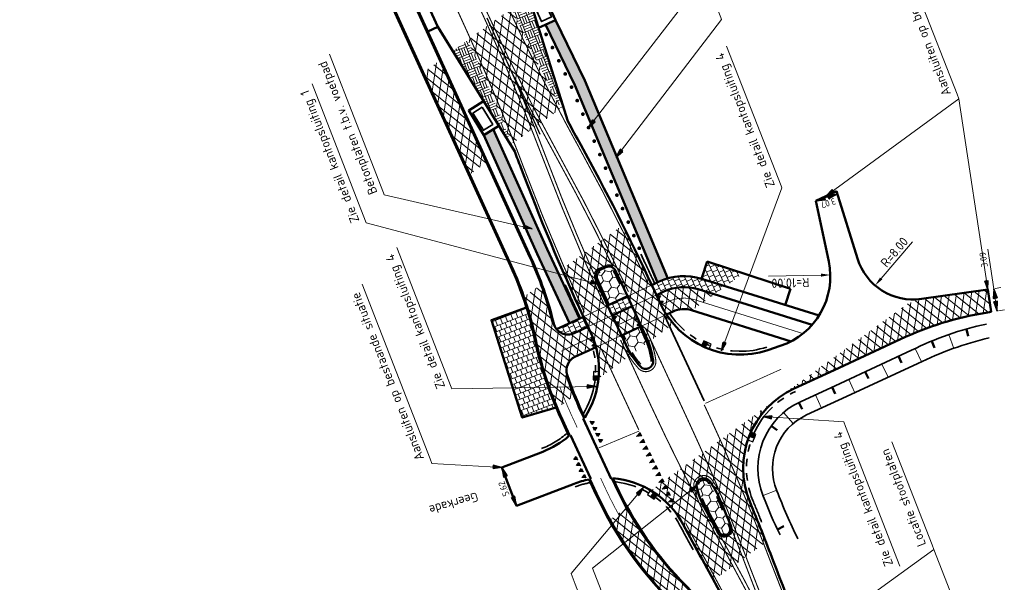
# Model space of a CAD drawing. Header units: metres. Extents: x 121968 to 139793, y 452888 to 468841.
# Tile 10 of 15: x 122187 to 122322, y 463869 to 463946. Entities that reach past the tile are written whole.
import ezdxf

# ---------------------------------------------------------------- set-up
doc = ezdxf.new("R2010")
doc.units = ezdxf.units.M
for name, pattern in [('050050', [0.25, 0.1175, -0.1325]), ('VH-RWSBAND_110X220', [24, 10, -2, 2, -2, 2, -2, 2, -2]), ('VH-TROTTOIRBAND_130-150', [15, 5, -2, 2, -2, 2, -2]), ('VW-1-1_STREEP', [2, 1, -1]), ('VW-3-3_STREEP', [6, 3, -3]), ('VW-30-270_STREEP', [3, 0.3, -2.7])]:
    doc.linetypes.add(name, pattern=pattern)
for name, color, linetype, lineweight in [('alm-masterstring', 1, 'Continuous', 0), ('B-WE-VW-MARKERING_LANGS_STREEP_30270_010-G', 7, 'VW-30-270_STREEP', 13), ('N-WE-GW-TALUD-G', 90, 'Continuous', 35), ('N-WE-GW-TALUDARCERING-S', 90, 'Continuous', 25), ('N-WE-GW-TALUDARCERING_KORT-G', 90, 'Continuous', 50), ('N-WE-GW-TALUDARCERING_LANG-G', 90, 'Continuous', 18), ('N-WE-IE-MEUBILAIR_WEGMEUBILAIR_ABRI-G', 7, 'Continuous', 35), ('N-WE-IE-MEUBILAIR_WEGMEUBILAIR_PAAL-G', 7, 'Continuous', 35), ('N-WE-RI-KOLK_TROTTOIRKOLK-S @ 0.5', 7, 'Continuous', 25), ('N-WE-VH-KANTOPSLUITING_TROTTOIRBAND_130 150-G', 210, 'VH-TROTTOIRBAND_130-150', 35), ('N-WE-VH-KANTOPSLUITING_TROTTOIRBAND_RWS_110 220-G', 210, 'VH-RWSBAND_110X220', 35), ('N-WE-VH-KANTVERHARDING-G', 210, 'Continuous', 50), ('N-WE-VH-VERHARDING_ASFALT-A @ 0.5', 7, 'Continuous', 18), ('N-WE-VH-VERHARDING_BETON-A-500 @ 0.5', 252, 'Continuous', 18), ('N-WE-VH-VERHARDING_CRETEPRINT-A @ 0.5', 7, 'Continuous', 18), ('N-WE-VH-VERHARDING_STREETPRINT-A @ 0.5', 7, 'Continuous', 18), ('N-WE-VH-VERHARDING_TEGEL-A @ 0.5', 7, 'Continuous', 18), ('N-WE-VW-MARKERING_DOORGETROKKEN-G', 7, 'Continuous', 35), ('N-WE-VW-MARKERING_DWARS_DRIEHOEK_5070-G', 7, 'VW-HAAIETAND70-L-N', 35), ('N-WE-VW-MARKERING_DWARS_OVERSTEEK_BLOKSTREEP50-G', 7, 'VW-BLOK50-N', 50), ('N-WE-VW-MARKERING_LANGS_STREEP_11_015-G', 7, 'VW-1-1_STREEP', 13), ('N-WE-VW-MARKERING_LANGS_STREEP_33_015-G', 7, 'VW-3-3_STREEP', 13), ('X-XX-AL-M', 7, 'Continuous', 18), ('X-XX-AL-M @ 0.5', 7, 'Continuous', 18)]:
    doc.layers.add(name, color=color, linetype=linetype, lineweight=lineweight)
doc.layers.add('DEFPOINTS @ 0.5', color=7, linetype='Continuous', plot=False)
for name, color, linetype in [('TM-L_05-05_10', 7, '050050'), ('TM-L_C_15', 7, 'Continuous'), ('TM-SYMBOOL', 7, 'Continuous'), ('TM-SYMBOOL-T', 7, 'Continuous')]:
    doc.layers.add(name, color=color, linetype=linetype)
doc.styles.add('NLCS-ISO Standaard', font='NLCS-ISO.ttf', dxfattribs={"height": 1.8})
doc.styles.add('NLCS-ISO-M500-T25', font='NLCS-ISO.ttf', dxfattribs={"height": 1.25})
doc.linetypes.add('MXDASH_3.00_0.60_0.60_0.60_0.00', pattern='A,3,-0.9,[22,dgnlstyle-mxwrklsf.shx,S=0.004762,R=0,X=0,Y=0],-0.9', length=4.8)
doc.linetypes.add('VW-BLOK50-N', pattern='A,0,-0.5,[148,NLCS.shx,S=1,R=0,X=-0.5,Y=0],-0.5', length=1)
doc.linetypes.add('VW-HAAIETAND70-L-N', pattern='A,0,-0.5,[149,NLCS.shx,S=1,R=0,X=-0.625,Y=0],-0.5', length=1)
doc.dimstyles.new('NLCS-M500-T25-PIJL_L2_H1', dxfattribs={"dimscale": 0.5, "dimtxt": 2.5, "dimasz": 2.5, "dimexe": 2, "dimexo": 2, "dimgap": 0.7, "dimtad": 1, "dimzin": 0, "dimdsep": 46, "dimtxsty": 'NLCS-ISO-M500-T25', "dimcen": 2.5, "dimdle": 2, "dimclrd": 256, "dimclre": 256, "dimclrt": 7, "dimadec": 1, "dimazin": 0, "dimtfac": 1, "dimtdec": 3, "dimtofl": 0, "dimtmove": 0, "dimatfit": 3, "dimfxl": 0, "dimtolj": 1, "dimtzin": 0, "dimlwd": -1, "dimlwe": -1, "dimarcsym": 0})
doc.dimstyles.new('NLCS-T18-Pijl-ANNOTATIVE', dxfattribs={"dimtxt": 1.8, "dimasz": 1.35, "dimexe": 2, "dimexo": 2, "dimgap": 0.7, "dimtad": 1, "dimlfac": -1, "dimzin": 0, "dimdsep": 46, "dimtxsty": 'NLCS-ISO Standaard', "dimblk": 'Pijl', "dimblk1": 'Pijl', "dimblk2": 'Pijl', "dimcen": 2.5, "dimdle": 2, "dimclrd": 256, "dimclre": 256, "dimclrt": 256, "dimadec": 0, "dimazin": 0, "dimtfac": 1, "dimtofl": 0, "dimtmove": 0, "dimatfit": 3, "dimldrblk": 'Pijl', "dimfxl": 0, "dimtolj": 1, "dimtzin": 0, "dimlwd": 18, "dimlwe": 18, "dimarcsym": 0})
doc.dimstyles.new('NLCS-T25-Pijl-ANNOTATIVE', dxfattribs={"dimtxt": 2.5, "dimasz": 1.875, "dimexe": 2, "dimexo": 2, "dimgap": 0.7, "dimtad": 1, "dimlfac": -1, "dimzin": 0, "dimdsep": 46, "dimtxsty": 'NLCS-ISO Standaard', "dimblk": 'Pijl', "dimblk1": 'Pijl', "dimblk2": 'Pijl', "dimcen": 2.5, "dimdle": 2, "dimclrd": 256, "dimclre": 256, "dimclrt": 256, "dimadec": 0, "dimazin": 0, "dimtfac": 1, "dimtofl": 0, "dimtmove": 0, "dimatfit": 3, "dimldrblk": 'Pijl', "dimfxl": 0, "dimtolj": 1, "dimtzin": 0, "dimlwd": 18, "dimlwe": 18, "dimarcsym": 0})
pattern_1 = [(261.2915612, (61225.5152, 231842.3614), (0.9884715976, -0.151406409), []), (321.2915612, (61225.5152, 231842.3614), (0.6253575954, 0.78033831), [])]
pattern_2 = [(111.29156118, (61224.09364, 231839.1242), (-1.072821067, 0.859751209), [0.79375, -1.5875]), (231.29156118, (61224.09364, 231839.1242), (-0.2081558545, -1.3589659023), [0.79375, -1.5875]), (171.29156118, (61224.09364, 231839.1242), (-1.2809769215, -0.4992146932), [-1.5875, 0.79375])]
pattern_3 = [(25.29156118, (61224.09364, 231839.1242), (0.5178998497, 0.6594730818), [0.75, -0.75]), (115.29156118, (61224.09364, 231839.1242), (-0.6781091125, -0.3204185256), [])]

# ---------------------------------------------------------------- blocks, each defined once
blk = doc.blocks.new('Pijl')
h = blk.add_hatch(color=256)
h.paths.add_polyline_path([(0, 0), (-1.75, 0.35), (-1.75, 0)])
h.paths.add_polyline_path([(-1.75, 0), (-1.75, -0.35), (0, 0)])
for p, q in [((-1.9, 0), (0, 0)), ((0, 0), (-1.75, 0.35)), ((-1.75, 0.35), (-1.75, -0.35)), ((0, 0), (-1.75, -0.35))]:
    blk.add_line(p, q)
blk = doc.blocks.new('*D161')
at = {"layer": 'DEFPOINTS', "lineweight": 18}
blk.add_line((122296.63, 463921.82), (122298.13, 463922.29), dxfattribs=at)
at = {"layer": 'DEFPOINTS', "color": 0}
for p in [(122298.84, 463922.51), (122298.84, 463922.51), (122295.91, 463921.6)]:
    blk.add_point(p, dxfattribs=at)
at = {"layer": 'DEFPOINTS', "lineweight": 18, "xscale": 0.75, "yscale": 0.75, "zscale": 0.75}
for p, rotation in [((122295.91, 463921.6), 197.3113682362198), ((122298.84, 463922.51), 17.31136823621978)]:
    blk.add_blockref('Pijl', p, dxfattribs=dict(at, rotation=rotation))
at = {"layer": 'DEFPOINTS', "insert": (122297.61, 463921.29), "char_height": 0.9, "attachment_point": 5, "rotation": 197.3114, "style": 'NLCS-ISO Standaard'}
blk.add_mtext('\\A1;3.07', dxfattribs=at)
blk = doc.blocks.new('*D162')
at = {"layer": 'DEFPOINTS', "lineweight": 18}
for p, q in [((122320.21, 463909.58), (122319.41, 463914.99)), ((122320.56, 463907.27), (122320.32, 463908.84)), ((122320.41, 463909.61), (122321.2, 463909.73)), ((122320.86, 463906.56), (122321.66, 463906.68))]:
    blk.add_line(p, q, dxfattribs=at)
at = {"layer": 'DEFPOINTS', "color": 0}
for p in [(122319.42, 463909.47), (122320.21, 463909.58), (122319.87, 463906.41)]:
    blk.add_point(p, dxfattribs=at)
at = {"layer": 'DEFPOINTS', "lineweight": 18, "xscale": 0.75, "yscale": 0.75, "zscale": 0.75}
for p, rotation in [((122320.21, 463909.58), 98.42962642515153), ((122320.67, 463906.53), 278.4296264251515)]:
    blk.add_blockref('Pijl', p, dxfattribs=dict(at, rotation=rotation))
at = {"layer": 'DEFPOINTS', "insert": (122318.82, 463913.55), "char_height": 0.9, "attachment_point": 5, "rotation": 98.4296, "style": 'NLCS-ISO Standaard'}
blk.add_mtext('\\A1;3.09', dxfattribs=at)
blk = doc.blocks.new('*D164')
at = {"layer": 'DEFPOINTS', "lineweight": 18}
blk.add_line((122254.76, 463880.62), (122253.28, 463884.46), dxfattribs=at)
at = {"layer": 'DEFPOINTS', "color": 0}
for p in [(122253.01, 463885.16), (122253.01, 463885.16), (122255.03, 463879.92)]:
    blk.add_point(p, dxfattribs=at)
at = {"layer": 'DEFPOINTS', "lineweight": 18, "xscale": 0.75, "yscale": 0.75, "zscale": 0.75}
for p, rotation in [((122253.01, 463885.16), 111.0855765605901), ((122255.03, 463879.92), 291.0855765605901)]:
    blk.add_blockref('Pijl', p, dxfattribs=dict(at, rotation=rotation))
at = {"layer": 'DEFPOINTS', "insert": (122253.27, 463882.25), "char_height": 0.9, "attachment_point": 5, "rotation": 111.0856, "style": 'NLCS-ISO Standaard'}
blk.add_mtext('\\A1;5.62', dxfattribs=at)
blk = doc.blocks.new('dht')
at = {"layer": 'TM-SYMBOOL'}
blk.add_hatch(color=256, dxfattribs=at).paths.add_polyline_path([(0, 0), (0, 0.5), (0.47, 0.25)])
blk.add_lwpolyline([(0, 0), (0, 0.5), (0.47, 0.25)], close=True, dxfattribs=at)
blk = doc.blocks.new('*D426')
at = {"layer": 'DEFPOINTS', "color": 0}
for p in [(122309.22, 463916.1), (122304.01, 463910.03)]:
    blk.add_point(p, dxfattribs=at)
at = {"layer": 'X-XX-AL-M'}
blk.add_line((122309.11, 463915.97), (122304.83, 463910.98), dxfattribs=at)
blk.add_solid([(122304.67, 463911.11), (122304.98, 463910.84), (122304.01, 463910.03)], dxfattribs=at)
at = {"layer": 'X-XX-AL-M', "color": 7, "insert": (122306.63, 463914.58), "char_height": 1.25, "attachment_point": 5, "rotation": 49.3829, "style": 'NLCS-ISO-M500-T25'}
blk.add_mtext('\\A1;R=8.00', dxfattribs=at)
blk = doc.blocks.new('*D427')
at = {"layer": 'DEFPOINTS', "color": 0}
for p in [(122297.88, 463911.46), (122287.88, 463911.25)]:
    blk.add_point(p, dxfattribs=at)
at = {"layer": 'X-XX-AL-M'}
blk.add_line((122289.43, 463911.28), (122296.63, 463911.44), dxfattribs=at)
blk.add_solid([(122296.63, 463911.23), (122296.62, 463911.65), (122297.88, 463911.46)], dxfattribs=at)
at = {"layer": 'X-XX-AL-M', "color": 7, "insert": (122292.43, 463910.37), "char_height": 1.25, "attachment_point": 5, "rotation": 181.2594, "style": 'NLCS-ISO-M500-T25'}
blk.add_mtext('\\A1;R=10.00', dxfattribs=at)
blk = doc.blocks.new('N-SRI-KOLK_RWS-SO')
at = {"ltscale": 0.1}
blk.add_hatch(color=256, dxfattribs=at).paths.add_polyline_path([(0, 0), (1.125, 0), (1.125, 1.5), (0, 1.5)])
blk.add_line((0, 0), (0, 1.5), dxfattribs=at)
at = {"flags": 128}
blk.add_lwpolyline([(-1.125, 0), (1.125, 0), (1.125, 1.5), (-1.125, 1.5)], close=True, dxfattribs=at)
at = {"ltscale": 0.1, "flags": 128}
blk.add_lwpolyline([(0, 0), (1.125, 0), (1.125, 1.5), (0, 1.5)], close=True, dxfattribs=at)
blk = doc.blocks.new('*U443')
at = {"layer": 'N-WE-GW-TALUDARCERING_KORT-G'}
for p, q in [((122316.47, 463904.07), (122316.73, 463903.12)), ((122311.74, 463902.43), (122312.13, 463901.5)), ((122307.2, 463900.35), (122307.62, 463899.44)), ((122302.66, 463898.24), (122303.09, 463897.34)), ((122298.13, 463896.14), (122298.54, 463895.24)), ((122293.59, 463894.05), (122294.03, 463893.15)), ((122289.82, 463890.84), (122290.63, 463890.27)), ((122290.65, 463876.71), (122291.54, 463877.14))]:
    blk.add_line(p, q, dxfattribs=at)
at = {"layer": 'N-WE-GW-TALUDARCERING_LANG-G'}
for p, q in [((122314.08, 463903.32), (122314.74, 463901.43)), ((122309.46, 463901.41), (122310.34, 463899.6)), ((122304.93, 463899.29), (122305.77, 463897.48)), ((122300.4, 463897.19), (122301.24, 463895.38)), ((122295.86, 463895.1), (122296.69, 463893.28)), ((122291.5, 463892.68), (122292.8, 463891.16)), ((122288.71, 463881.32), (122290.56, 463882.07))]:
    blk.add_line(p, q, dxfattribs=at)
blk = doc.blocks.new('paal')
at = {"layer": 'N-WE-IE-MEUBILAIR_WEGMEUBILAIR_PAAL-G', "const_width": 0.25}
blk.add_lwpolyline([(0.05, 0.12, 1), (-0.05, -0.12, 1)], format="xyb", close=True, dxfattribs=at)

msp = doc.modelspace()

# ---------------------------------------------------------------- hatches: boundary and pattern name
at = {"layer": 'N-WE-VH-VERHARDING_ASFALT-A @ 0.5'}
h = msp.add_hatch(dxfattribs=at)
h.set_pattern_fill('AVH-ASFALT', color=256, scale=2, angle=90, style=0, pattern_type=2)
h.set_pattern_definition(pattern_1)
h.paths.add_polyline_path([(122254.334, 463947.856), (122248.382, 463943.537, -0.0129763), (122254.359, 463929.341), (122261.087, 463934.223, -0.0128169)])
h = msp.add_hatch(dxfattribs=at)
h.set_pattern_fill('AVH-ASFALT', color=256, scale=2, angle=90, style=0, pattern_type=2)
h.set_pattern_definition(pattern_1)
h.paths.add_polyline_path([(122244.667, 463940.841), (122242.19, 463939.044), (122248.542, 463925.12), (122251.019, 463926.917)])
h = msp.add_hatch(dxfattribs=at)
h.set_pattern_fill('AVH-ASFALT', color=256, scale=2, angle=90, style=0, pattern_type=2)
h.set_pattern_definition(pattern_1)
h.paths.add_polyline_path([(122266.218, 463897.33), (122267.897, 463898.549), (122264.487, 463905.91, -0.0059368), (122261.542, 463912.47), (122261.231, 463912.245, 0.0058685), (122264.147, 463905.753), (122265.164, 463903.556, -0.133915)])
h.paths.add_polyline_path([(122270.289, 463900.285), (122267.118, 463907.129, -0.0064716), (122263.946, 463914.215), (122261.542, 463912.47, 0.0059368), (122264.487, 463905.91), (122267.897, 463898.549)])
h.paths.add_polyline_path([(122269.927, 463901.958), (122267.459, 463907.287), (122265.855, 463910.807, -0.0033135), (122264.257, 463914.441), (122263.946, 463914.215, 0.0064716), (122267.118, 463907.129), (122270.289, 463900.285), (122270.688, 463900.574, -0.0342229)])
h.paths.add_polyline_path([(122265.855, 463910.807, -0.4104369), (122266.348, 463912.123), (122267.21, 463912.522, -0.4104369), (122268.532, 463912.047, 0.0037693), (122266.55, 463916.105), (122264.257, 463914.441, 0.0033135)])
h.paths.add_polyline_path([(122268.532, 463912.047, -0.0032279), (122270.181, 463908.548), (122272.703, 463903.104, -0.0192126), (122273.045, 463902.285), (122273.382, 463902.53), (122270.521, 463908.706, 0.0070496), (122266.858, 463916.328), (122266.55, 463916.105, -0.0037693)])
h.paths.add_polyline_path([(122270.521, 463908.706), (122273.382, 463902.53), (122275.774, 463904.265), (122273.152, 463909.925, 0.0074499), (122269.237, 463918.055), (122266.858, 463916.328, -0.0070496)])
h.paths.add_polyline_path([(122269.545, 463918.278), (122269.237, 463918.055, -0.0074499), (122273.152, 463909.925), (122275.774, 463904.265), (122276.457, 463904.761, -0.0690449), (122274.673, 463907.535), (122273.492, 463910.082, 0.0075011)])
h = msp.add_hatch(dxfattribs=at)
h.set_pattern_fill('AVH-ASFALT', color=256, scale=2, angle=90, style=0, pattern_type=2)
h.set_pattern_definition(pattern_1)
h.paths.add_polyline_path([(122260.099, 463904.851, 0.0273359), (122258.459, 463910.233), (122257.195, 463909.316, -0.0333119), (122259.003, 463902.912, 0.0463156), (122261.745, 463894.084), (122262.994, 463894.991, -0.0155096), (122261.948, 463897.811, -0.3824602), (122263.003, 463900.263), (122265.874, 463901.593, 0.0435731), (122265.164, 463903.556), (122264.777, 463904.392), (122262.882, 463903.513, -0.4719081)])
h.paths.add_polyline_path([(122257.683, 463902.632, 0.0478852), (122260.622, 463893.27), (122261.745, 463894.084, -0.0463156), (122259.003, 463902.912, 0.0333119), (122257.195, 463909.316), (122256.055, 463908.489, -0.0312671)])
h.paths.add_polyline_path([(122260.498, 463893.179), (122260.622, 463893.27, -0.0478852), (122257.683, 463902.632, 0.0312671), (122256.055, 463908.489), (122255.928, 463908.397, -0.0310325), (122257.536, 463902.601, 0.0480544)])
h = msp.add_hatch(dxfattribs=at)
h.set_pattern_fill('AVH-ASFALT', color=256, scale=2, angle=90, style=0, pattern_type=2)
h.set_pattern_definition(pattern_1)
h.paths.add_polyline_path([(122275.78, 463907.836), (122274.755, 463907.361, 0.0313781), (122275.493, 463906.05), (122276.41, 463906.475, -0.1862949), (122278.926, 463906.64), (122279.01, 463906.613), (122280.524, 463907.712), (122279.373, 463908.072, 0.1862949)])
h.paths.add_polyline_path([(122279.373, 463908.072), (122280.524, 463907.712), (122282.037, 463908.811), (122279.82, 463909.503, 0.1862949), (122275.149, 463909.197), (122274.123, 463908.721), (122274.673, 463907.535, 0.0040074), (122274.755, 463907.361), (122275.78, 463907.836, -0.1862949)])
h = msp.add_hatch(dxfattribs=at)
h.set_pattern_fill('AVH-ASFALT', color=256, scale=2, angle=90, style=0, pattern_type=2)
h.set_pattern_definition(pattern_1)
h.paths.add_polyline_path([(122319.869, 463906.411), (122319.416, 463909.467), (122310.266, 463908.169), (122308.506, 463907.582), (122290.933, 463894.781, -0.0491631), (122292.965, 463895.97), (122298.404, 463898.473), (122308.155, 463902.993, -0.0719374)])
h = msp.add_hatch(dxfattribs=at)
h.set_pattern_fill('AVH-ASFALT', color=256, scale=2, angle=90, style=0, pattern_type=2)
h.set_pattern_definition(pattern_1)
h.paths.add_polyline_path([(122268.72, 463904.565), (122269.35, 463903.204), (122272.072, 463904.465), (122271.442, 463905.826)])
h.paths.add_polyline_path([(122268.089, 463905.926), (122268.72, 463904.565), (122271.442, 463905.826), (122270.811, 463907.187)])
h = msp.add_hatch(dxfattribs=at)
h.set_pattern_fill('AVH-ASFALT', color=256, scale=2, angle=90, style=0, pattern_type=2)
h.set_pattern_definition(pattern_1)
edge = h.paths.add_edge_path()
edge.add_arc((122283.405, 463876.716), 1, 198.79794, 381.95878)
edge.add_arc((122006.514, 463765.077), 299.55, 21.95878, 22.72636)
edge.add_arc((122271.739, 463876.166), 12, 22.72638, 36.36503)
edge.add_arc((122280.597, 463882.687), 1, 36.43543, 193.66152)
edge.add_arc((122291.268, 463885.36), 12, 194.02828, 207.82533)
edge.add_arc((122545.57, 464019.582), 299.55, 207.82533, 208.55547)
edge = h.paths.add_edge_path()
edge.add_line((122290.933, 463894.781), (122273.362, 463882.034))
edge.add_arc((122267.191, 463871.743), 12, 27.97148, 59.05027, ccw=False)
edge.add_arc((122545.57, 464019.582), 303.2, 207.97148, 208.98844)
edge.add_arc((122020.739, 463728.802), 296.8, 28.35498, 28.98844, ccw=False)
edge.add_line((122281.93, 463869.762), (122289.1, 463874.965))
edge.add_arc((122006.514, 463765.077), 303.2, 21.24947, 22.37612)
edge.add_arc((122297.981, 463885.069), 12, 125.96815, 202.37612, ccw=False)
h = msp.add_hatch(dxfattribs=at)
h.set_pattern_fill('AVH-ASFALT', color=256, scale=2, angle=90, style=0, pattern_type=2)
h.set_pattern_definition(pattern_1)
h.paths.add_polyline_path([(122276.867, 463866.088), (122279.293, 463867.849, 0.0078387), (122278.173, 463869.012, -0.0694173), (122270.135, 463879.736), (122267.689, 463877.962, 0.0732397)])
at = {"layer": 'N-WE-VH-VERHARDING_BETON-A-500 @ 0.5'}
for points in [[(122274.278, 463910.447), (122274.519, 463910.558, -0.0386981), (122275.677, 463910.989), (122264.328, 463938.011), (122260.324, 463946.277), (122258.959, 463945.654), (122262.96, 463937.394)], [(122250.55, 463930.563), (122257.852, 463914.349), (122262.243, 463904.871), (122263.604, 463905.501), (122259.214, 463914.976), (122251.838, 463931.357)]]:
    msp.add_hatch(color=256, dxfattribs=at).paths.add_polyline_path(points)
at = {"layer": 'N-WE-VH-VERHARDING_CRETEPRINT-A @ 0.5'}
h = msp.add_hatch(dxfattribs=at)
h.set_pattern_fill('HONEY', color=256, scale=0.5, style=0)
h.set_pattern_definition(pattern_2)
h.paths.add_polyline_path([(122266.088, 463910.899), (122267.685, 463907.392), (122269.954, 463908.443, 0.0032279), (122268.307, 463911.939, 0.4104369), (122267.315, 463912.295), (122266.453, 463911.896, 0.4145061)])
h = msp.add_hatch(dxfattribs=at)
h.set_pattern_fill('HONEY', color=256, scale=0.5, style=0)
h.set_pattern_definition(pattern_2)
h.paths.add_polyline_path([(122269.577, 463903.309), (122270.154, 463902.063, 0.0339066), (122270.89, 463900.721), (122272.835, 463902.132, 0.0207497), (122272.476, 463902.998), (122271.845, 463904.36)])
h = msp.add_hatch(dxfattribs=at)
h.set_pattern_fill('HONEY', color=256, scale=0.5, style=0)
h.set_pattern_definition(pattern_2)
h.paths.add_polyline_path([(122281.201, 463883.132, 0.8221665), (122279.87, 463882.505, 0.0601266), (122280.876, 463879.875, 0.0032049), (122282.689, 463876.494, 1.0416545), (122284.101, 463876.997, 0.0033492), (122282.576, 463880.706, 0.0595508)])
at = {"layer": 'N-WE-VH-VERHARDING_STREETPRINT-A @ 0.5'}
h = msp.add_hatch(dxfattribs=at)
h.set_pattern_fill('AVH-BSS_DIKFORMAAT_BLOK', color=256, scale=10, angle=111.2918, style=0, pattern_type=2)
h.set_pattern_definition([(111.29180234, (0, 0), (-0.9643542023, -0.3758270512), []), (111.29180234, (-0.3215, -0.1253), (-1.3401812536, 0.588527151), [1.035, -1.035]), (111.29180234, (-0.6429, -0.2506), (-1.3401812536, 0.588527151), [1.035, -1.035]), (201.29180234, (0, 0), (0.3758270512, -0.9643542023), []), (201.29180234, (0.1253, -0.3215), (-0.588527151, -1.3401812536), [1.035, -1.035]), (201.29180234, (0.2506, -0.6429), (-0.588527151, -1.3401812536), [1.035, -1.035])])
h.paths.add_polyline_path([(122248.382, 463943.537), (122246.303, 463942.028), (122254.196, 463929.222), (122254.359, 463929.341, 0.0129763)])
h.paths.add_polyline_path([(122256.672, 463949.553), (122254.334, 463947.856, 0.0128169), (122261.087, 463934.223), (122261.403, 463934.453)])
at = {"layer": 'N-WE-VH-VERHARDING_TEGEL-A @ 0.5'}
h = msp.add_hatch(dxfattribs=at)
h.set_pattern_fill('AVH-TEGEL_300X300_HALFST', color=256, scale=5, angle=274, style=0, pattern_type=2)
h.set_pattern_definition(pattern_3)
h.paths.add_polyline_path([(122274.519, 463910.558), (122273.492, 463910.082), (122274.123, 463908.721), (122275.149, 463909.197, -0.1862949), (122279.82, 463909.503), (122282.037, 463908.811), (122283.551, 463909.909), (122280.268, 463910.935, 0.1862949)])
h.paths.add_polyline_path([(122281.044, 463913.311), (122280.268, 463910.935), (122283.551, 463909.909), (122286.006, 463911.69)])
h = msp.add_hatch(dxfattribs=at)
h.set_pattern_fill('AVH-TEGEL_300X300_HALFST', color=256, scale=5, angle=274, style=0, pattern_type=2)
h.set_pattern_definition(pattern_3)
h.paths.add_polyline_path([(122267.459, 463907.287), (122268.089, 463905.926), (122270.811, 463907.187), (122270.181, 463908.548)])
h = msp.add_hatch(dxfattribs=at)
h.set_pattern_fill('AVH-TEGEL_300X300_HALFST', color=256, scale=5, style=0, pattern_type=2)
h.set_pattern_definition([(111.29156118, (61224.09364, 231839.1242), (-0.6217397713, 0.56264078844), [0.75, -0.75]), (201.29156118, (61224.09364, 231839.1242), (0.2723355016, -0.6988085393), [])])
h.paths.add_polyline_path([(122251.742, 463905.359), (122251.599, 463905.255), (122255.807, 463891.986), (122260.419, 463893.367, -0.0470625), (122257.536, 463902.601, 0.0235936), (122256.379, 463907.027)])
h = msp.add_hatch(dxfattribs=at)
h.set_pattern_fill('AVH-TEGEL_300X300_HALFST', color=256, scale=5, angle=274, style=0, pattern_type=2)
h.set_pattern_definition(pattern_3)
h.paths.add_polyline_path([(122260.494, 463904.06, 0.3419987), (122262.882, 463903.513), (122264.777, 463904.392), (122264.147, 463905.753)])
at = {"layer": 'TM-SYMBOOL-T'}
for points in [[(122272.125, 463889.479), (122271.906, 463889.929), (122271.416, 463889.413)], [(122272.562, 463888.579), (122272.343, 463889.029), (122271.853, 463888.513)], [(122272.998, 463887.68), (122272.78, 463888.13), (122272.289, 463887.614)], [(122273.435, 463886.78), (122273.217, 463887.23), (122272.726, 463886.714)], [(122273.872, 463885.881), (122273.654, 463886.33), (122273.163, 463885.814)], [(122274.309, 463884.981), (122274.09, 463885.431), (122273.6, 463884.915)], [(122274.746, 463884.082), (122274.527, 463884.531), (122274.037, 463884.015)], [(122275.182, 463883.182), (122274.964, 463883.632), (122274.473, 463883.116)], [(122275.619, 463882.282), (122275.401, 463882.732), (122274.91, 463882.216)], [(122276.056, 463881.383), (122275.837, 463881.833), (122275.347, 463881.317)], [(122276.493, 463880.483), (122276.274, 463880.933), (122275.784, 463880.417)]]:
    msp.add_hatch(color=256, dxfattribs=at).paths.add_polyline_path(points)

# ---------------------------------------------------------------- linework, layer by layer
at = {"layer": 'alm-masterstring', "linetype": 'MXDASH_3.00_0.60_0.60_0.60_0.00', "lineweight": 30, "ltscale": 10}
msp.add_polyline3d([(122250.96, 463946.564, 0), (122251.375, 463945.655, 0), (122251.79, 463944.745, 0), (122252.205, 463943.835, 0), (122252.62, 463942.925, 0), (122253.035, 463942.015, 0), (122253.45, 463941.106, 0), (122253.865, 463940.196, 0), (122254.28, 463939.286, 0), (122254.695, 463938.376, 0), (122255.11, 463937.466, 0), (122255.525, 463936.557, 0), (122255.94, 463935.647, 0), (122256.355, 463934.737, 0), (122256.77, 463933.827, 0), (122257.185, 463932.917, 0), (122257.6, 463932.008, 0), (122258.015, 463931.098, 0), (122258.201, 463930.69, 0)], dxfattribs=at)
at = {"layer": 'B-WE-VW-MARKERING_LANGS_STREEP_30270_010-G', "ltscale": 2, "const_width": 0.1, "flags": 128}
msp.add_lwpolyline([(122294.15, 463903.454), (122279.373, 463908.072)], dxfattribs=at)
at = {"layer": 'N-WE-GW-TALUD-G', "flags": 128}
for points in [[(122291.015, 463875.969, -0.0286129), (122288.734, 463881.262, -0.4023333), (122293.801, 463894.153), (122299.243, 463896.657), (122308.99, 463901.176, -0.0629538), (122319.212, 463904.754)], [(122293.456, 463875.433, -0.027466), (122290.598, 463881.987, -0.4037465), (122294.637, 463892.336), (122300.081, 463894.842), (122309.857, 463899.373, -0.0554984), (122319.609, 463902.874, -0.0631248)]]:
    msp.add_lwpolyline(points, format="xyb", dxfattribs=at)
at = {"layer": 'N-WE-IE-MEUBILAIR_WEGMEUBILAIR_ABRI-G', "flags": 128}
for points in [[(122257.296, 463948.578), (122258.437, 463946.076), (122259.802, 463946.698), (122258.66, 463949.2)], [(122250.325, 463934.359), (122251.768, 463932.018), (122250.491, 463931.231), (122249.048, 463933.572)]]:
    msp.add_lwpolyline(points, close=True, dxfattribs=at)
at = {"layer": 'N-WE-VH-KANTOPSLUITING_TROTTOIRBAND_130 150-G', "flags": 128}
for points in [[(122267.685, 463907.392), (122266.083, 463910.909, -0.4101452), (122266.453, 463911.896), (122267.315, 463912.295, -0.4104369), (122268.307, 463911.939, -0.0032279), (122269.954, 463908.443)], [(122271.845, 463904.36), (122272.476, 463902.998, -0.0758163), (122273.426, 463899.726, -0.7304603), (122272.133, 463899.117, -0.0790125), (122270.154, 463902.063), (122269.577, 463903.309)]]:
    msp.add_lwpolyline(points, format="xyb", dxfattribs=at)
msp.add_lwpolyline([(122282.689, 463876.494, -0.0032049), (122280.876, 463879.875, -0.0601266), (122279.87, 463882.505, -0.8221665), (122281.201, 463883.132, -0.0595508), (122282.576, 463880.706, -0.0033492), (122284.101, 463876.997, -1.0416545)], format="xyb", close=True, dxfattribs=at)
at = {"layer": 'N-WE-VH-KANTOPSLUITING_TROTTOIRBAND_RWS_110 220-G', "ltscale": 0.5, "flags": 128}
for points in [[(122273.901, 463910.272, 0.0036814), (122271.991, 463914.315)], [(122263.738, 463905.563, -0.0042154), (122261.625, 463910.227)], [(122289.205, 463901.62, -0.339988), (122275.906, 463906.241, -0.339988)], [(122264.109, 463892.453, 0.2040262), (122265.459, 463901.401, 0.2040262)], [(122288.5, 463877.714, 0.0026279), (122287.3, 463880.672, -0.4020329), (122293.142, 463895.556, -0.4020329)], [(122258.431, 463887.735), (122258.431, 463887.735, 0.0908465), (122261.982, 463889.908)], [(122265.132, 463883.108, 0.0472286), (122263.036, 463882.52, 0.0472286)], [(122279.146, 463873.905, -0.0030442), (122277.392, 463877.16, 0.2498427), (122268.382, 463883.231, 0.2498427)]]:
    msp.add_lwpolyline(points, format="xyb", dxfattribs=at)
at = {"layer": 'N-WE-VH-KANTVERHARDING-G'}
for p, q in [((122281.044, 463913.311), (122280.268, 463910.935)), ((122281.044, 463913.311), (122292.451, 463909.585)), ((122292.451, 463909.585), (122291.722, 463907.356))]:
    msp.add_line(p, q, dxfattribs=at)
at = {"layer": 'N-WE-VH-KANTVERHARDING-G', "flags": 128}
for points in [[(122262.029, 463932.452), (122256.279, 463950.807), (122249.638, 463965.364), (122236.954, 463985.944)], [(122254.764, 463928.3), (122244.269, 463945.328), (122237.629, 463959.885), (122230.394, 463982.977)], [(122258.026, 463945.229), (122260.324, 463946.277), (122251.276, 463966.111), (122249.638, 463965.364)], [(122244.269, 463945.328), (122242.905, 463944.706)], [(122252.593, 463931.822), (122250.55, 463930.563), (122248.478, 463933.926), (122250.521, 463935.185)], [(122295.909, 463921.597), (122298.718, 463922.914)], [(122297.664, 463913.318), (122295.909, 463921.597)], [(122319.416, 463909.467), (122319.869, 463906.411)], [(122270.181, 463908.548), (122267.459, 463907.287)], [(122256.379, 463907.027), (122251.584, 463905.302), (122255.807, 463891.986), (122260.419, 463893.367)], [(122270.811, 463907.187), (122268.089, 463905.926)], [(122264.147, 463905.753), (122260.494, 463904.06)], [(122269.35, 463903.204), (122272.072, 463904.465)], [(122255.03, 463879.915), (122253.007, 463885.161)]]:
    msp.add_lwpolyline(points, dxfattribs=at)
for points in [[(122262.179, 463889.482), (122261.192, 463891.613, -0.0563924), (122257.536, 463902.601, 0.0549148), (122254.212, 463912.689), (122232.705, 463959.837, -0.0378269), (122230.019, 463967.14, 0.032431), (122227.914, 463973.062), (122223.165, 463984.096)], [(122264.777, 463904.392), (122262.882, 463903.513, -0.4719081), (122260.099, 463904.851, 0.0467845), (122256.942, 463913.934), (122235.434, 463961.082, -0.033011), (122233.169, 463967.065, 0.0280978), (122231.174, 463972.493), (122225.683, 463985.184)], [(122291.044, 463901.759), (122289.357, 463901.196, -0.3817856), (122274.673, 463907.535), (122273.492, 463910.082, 0.0177067), (122263.784, 463929.23, -0.0030906), (122262.029, 463932.452)], [(122264.334, 463891.967, 0.2581989), (122265.164, 463903.556), (122264.147, 463905.753, -0.0182227), (122255.596, 463926.124, 0.0019619), (122254.764, 463928.3, 0.0019619)], [(122319.416, 463909.467), (122310.344, 463908.18, -0.3677296), (122301.583, 463913.72), (122298.718, 463922.914)], [(122296.34, 463905.913), (122280.268, 463910.935, 0.1862949), (122274.519, 463910.558), (122273.492, 463910.082)], [(122295.388, 463904.639), (122279.82, 463909.503, 0.1862949), (122275.149, 463909.197), (122274.123, 463908.721)], [(122275.493, 463906.05), (122276.41, 463906.475, -0.1862949), (122278.926, 463906.64), (122292.527, 463902.39)], [(122319.693, 463812.862, -0.2066329), (122311.792, 463821.748, 0.0268543), (122307.88, 463831.744), (122297.483, 463854.615, -0.0162252), (122290.086, 463872.396, 0.0071857), (122286.884, 463880.501, -0.4023333), (122292.965, 463895.97), (122298.404, 463898.473), (122308.155, 463902.993, -0.0719374), (122319.869, 463906.411)], [(122264.334, 463891.967), (122263.914, 463892.875, -0.0274109), (122261.948, 463897.811, -0.3824602), (122263.003, 463900.263), (122265.874, 463901.593)], [(122253.007, 463885.161), (122258.593, 463887.315, 0.0879641), (122262.179, 463889.482, 0.0879641)], [(122264.937, 463883.53, 0.0448013), (122262.874, 463882.94), (122255.03, 463879.915)], [(122281.133, 463795.018), (122280.909, 463796.092, -0.3229608), (122284.005, 463803.037, 0.3364659), (122294.94, 463829.26, 0.0431769), (122289.425, 463844.83), (122287.118, 463849.904, 0.0032658), (122285.514, 463853.373, 0.085733), (122276.044, 463866.898, -0.0872149), (122265.861, 463881.535), (122264.937, 463883.53)], [(122284.073, 463795.612), (122283.846, 463796.704, -0.3229608), (122285.513, 463800.444, 0.3364659), (122297.843, 463830.014, 0.0431769), (122292.156, 463846.071), (122289.849, 463851.145), (122289.849, 463851.145, 0.0032658), (122288.228, 463854.65, 0.085733), (122278.173, 463869.012, -0.0872149), (122268.583, 463882.796), (122268.163, 463883.704)], [(122301.533, 463819.327), (122299.717, 463827.324, 0.0508829), (122293.235, 463846.562), (122290.928, 463851.636, 0.0198161), (122280.355, 463872.641, -0.0044374), (122277.789, 463877.371, 0.2557443), (122268.163, 463883.704)]]:
    msp.add_lwpolyline(points, format="xyb", dxfattribs=at)
at = {"layer": 'N-WE-VH-KANTVERHARDING-G'}
for points in [[(122260.324, 463946.277), (122264.328, 463938.011), (122275.677, 463910.989)], [(122258.959, 463945.654), (122262.96, 463937.394), (122274.278, 463910.447)], [(122250.55, 463930.563), (122257.852, 463914.349), (122262.243, 463904.871)], [(122251.838, 463931.357), (122259.214, 463914.976), (122263.604, 463905.501)]]:
    msp.add_lwpolyline(points, dxfattribs=at)
at = {"layer": 'N-WE-VH-KANTVERHARDING-G', "flags": 128}
for points in [[(122265.855, 463910.807, -0.4104369), (122266.348, 463912.123), (122267.21, 463912.522, -0.4104369), (122268.532, 463912.047, -0.0032279), (122270.181, 463908.548), (122272.703, 463903.104, -0.0758163), (122273.674, 463899.759, -0.7304603), (122271.95, 463898.947, -0.0790125), (122269.927, 463901.958), (122267.459, 463907.287)], [(122282.458, 463876.394, -0.0031858), (122280.655, 463879.759, -0.0601266), (122279.627, 463882.444, -0.8221665), (122281.403, 463883.28, -0.0595508), (122282.807, 463880.802, -0.0033492), (122284.332, 463877.09, -1.0279709)]]:
    msp.add_lwpolyline(points, format="xyb", close=True, dxfattribs=at)
at = {"layer": 'N-WE-VH-KANTVERHARDING-G'}
msp.add_arc((122287.881, 463911.245), 10, 288.44343, 11.96558, dxfattribs=at)
at = {"layer": 'N-WE-VW-MARKERING_DOORGETROKKEN-G', "const_width": 0.15}
for points in [[(122266.908, 463907.583, -0.0178058), (122258.66, 463927.28, 0.0167492), (122250.935, 463945.835), (122237.177, 463975.995), (122205.501, 464045.456), (122199.478, 464058.825), (122187.213, 464086.725)], [(122187.808, 464086.986), (122200.072, 464059.09), (122206.093, 464045.724), (122237.769, 463976.264), (122250.57, 463948.202, 0.0191802), (122260.917, 463927.646, -0.0172898), (122270.31, 463909.159, -0.0172898)], [(122236.612, 463985.789), (122240.407, 463977.468), (122253.208, 463949.406, 0.0160972), (122261.704, 463932.266)], [(122230.736, 463983.129), (122234.539, 463974.791), (122248.297, 463944.632, -0.0147389), (122255.094, 463928.488)], [(122273.043, 463903.261, -0.0758163), (122274.046, 463899.808, -0.7304603), (122271.676, 463898.692, -0.0790125), (122269.587, 463901.801)], [(122284.405, 463876.709, -0.0050469), (122286.602, 463871.077, 0.0090132), (122290.618, 463861.015, 0.0126033), (122283.614, 463874.446, -0.0014015), (122282.804, 463875.917)]]:
    msp.add_lwpolyline(points, format="xyb", dxfattribs=at)
at = {"layer": 'N-WE-VW-MARKERING_DOORGETROKKEN-G'}
for points in [[(122262.296, 463889.586), (122261.328, 463891.676, -0.0563924), (122257.683, 463902.632, 0.0549148), (122254.349, 463912.751), (122232.841, 463959.899, -0.0378269), (122230.164, 463967.181, 0.032431), (122228.052, 463973.121), (122223.303, 463984.156)], [(122259.953, 463904.815, 0.0467845), (122256.805, 463913.872), (122235.298, 463961.02, -0.033011), (122233.025, 463967.021, 0.0280978), (122231.036, 463972.434), (122225.545, 463985.124)], [(122264.237, 463891.82), (122263.778, 463892.811, -0.0274109), (122261.805, 463897.763)], [(122281.28, 463795.048), (122281.056, 463796.123, -0.3229608), (122284.081, 463802.907, 0.3364659), (122295.085, 463829.298, 0.0431769), (122289.562, 463844.892), (122287.255, 463849.966, 0.0032658), (122285.65, 463853.437, 0.085733), (122276.151, 463867.004, -0.0872149), (122265.997, 463881.598), (122265.089, 463883.558)], [(122283.927, 463795.581), (122283.699, 463796.673, -0.3229608), (122285.438, 463800.573, 0.3364659), (122297.698, 463829.977, 0.0431769), (122292.02, 463846.009), (122289.713, 463851.083, 0.0032658), (122288.093, 463854.586, 0.085733), (122278.067, 463868.906, -0.0872149), (122268.447, 463882.733), (122267.992, 463883.716)]]:
    msp.add_lwpolyline(points, format="xyb", dxfattribs=at)
at = {"layer": 'N-WE-VW-MARKERING_DOORGETROKKEN-G', "const_width": 0.15}
for points in [[(122268.116, 463912.739, 0.2135487), (122267.115, 463912.726), (122266.253, 463912.327, 0.2135487), (122265.596, 463911.572, -0.0143223), (122259.08, 463927.439, 0.0105605), (122254.347, 463939.217, 0.0110724), (122260.523, 463927.428, -0.0138063)], [(122283.153, 463880.947), (122283.782, 463879.433, -0.0073474), (122287.023, 463871.236, 0.0162252), (122294.501, 463853.26), (122303.019, 463834.524, -0.0479475), (122309.235, 463816.427, -0.4213123), (122308.186, 463814.762, 0.0061657), (122307.738, 463814.661, -0.4177913), (122306.076, 463815.693), (122306.076, 463815.693), (122303.554, 463826.797, 0.0508829), (122297.072, 463846.035), (122293.91, 463852.991, 0.0198161), (122283.22, 463874.228, -0.0040056), (122280.925, 463878.45, -0.0010694), (122280.323, 463879.584, -0.0601266), (122279.263, 463882.353, -0.8221665), (122281.705, 463883.502, -0.0595508)]]:
    msp.add_lwpolyline(points, format="xyb", close=True, dxfattribs=at)
at = {"layer": 'N-WE-VW-MARKERING_DWARS_DRIEHOEK_5070-G', "ltscale": 2}
msp.add_lwpolyline([(122280.646, 463894.285), (122275.248, 463905.936)], dxfattribs=at)
at = {"layer": 'N-WE-VW-MARKERING_DWARS_OVERSTEEK_BLOKSTREEP50-G', "ltscale": 2}
for points in [[(122267.936, 463883.599), (122264.107, 463891.862)], [(122265.164, 463883.635), (122262.406, 463889.587)]]:
    msp.add_lwpolyline(points, dxfattribs=at)
at = {"layer": 'N-WE-VW-MARKERING_LANGS_STREEP_11_015-G', "ltscale": 2, "const_width": 0.15, "flags": 128}
for points in [[(122272.623, 463904.169), (122278.65, 463891.161, -0.0081634), (122282.621, 463882.209, -0.0081634)], [(122279.568, 463881.025, -0.0115875), (122273.434, 463893.498), (122269.22, 463902.593)], [(122266.589, 463901.373), (122270.802, 463892.279, 0.0018034), (122271.728, 463890.3, 0.0018034)], [(122280.661, 463893.718), (122281.281, 463892.38, -0.0108151), (122286.529, 463880.378, -0.0096967)]]:
    msp.add_lwpolyline(points, format="xyb", dxfattribs=at)
at = {"layer": 'N-WE-VW-MARKERING_LANGS_STREEP_33_015-G', "ltscale": 2, "const_width": 0.15, "flags": 128}
for points in [[(122261.704, 463932.266, 0.0030821), (122263.455, 463929.048, -0.0172938), (122272.942, 463910.378, -0.0172938)], [(122255.094, 463928.488, -0.0020098), (122255.946, 463926.256, 0.0178098), (122264.277, 463906.364, 0.0178098)], [(122286.538, 463880.358, -0.0071857), (122289.735, 463872.263, 0.0162252), (122297.141, 463854.46), (122307.523, 463831.623, -0.0253703), (122311.467, 463821.538, -0.0234894)], [(122278.12, 463877.547, 0.0044374), (122280.683, 463872.823, -0.0198161), (122291.27, 463851.791), (122293.592, 463846.682, -0.0508829), (122300.074, 463827.444), (122301.899, 463819.411)]]:
    msp.add_lwpolyline(points, format="xyb", dxfattribs=at)
at = {"layer": 'N-WE-VW-MARKERING_LANGS_STREEP_33_015-G'}
for points in [[(122272.125, 463889.479), (122271.906, 463889.929), (122271.416, 463889.413), (122272.125, 463889.479)], [(122272.562, 463888.579), (122272.343, 463889.029), (122271.853, 463888.513), (122272.562, 463888.579)], [(122272.998, 463887.68), (122272.78, 463888.13), (122272.289, 463887.614), (122272.998, 463887.68)], [(122273.435, 463886.78), (122273.217, 463887.23), (122272.726, 463886.714), (122273.435, 463886.78)], [(122273.872, 463885.881), (122273.654, 463886.33), (122273.163, 463885.814), (122273.872, 463885.881)], [(122274.309, 463884.981), (122274.09, 463885.431), (122273.6, 463884.915), (122274.309, 463884.981)], [(122274.746, 463884.082), (122274.527, 463884.531), (122274.037, 463884.015), (122274.746, 463884.082)], [(122275.182, 463883.182), (122274.964, 463883.632), (122274.473, 463883.116), (122275.182, 463883.182)], [(122275.619, 463882.282), (122275.401, 463882.732), (122274.91, 463882.216), (122275.619, 463882.282)], [(122276.056, 463881.383), (122275.837, 463881.833), (122275.347, 463881.317), (122276.056, 463881.383)], [(122276.493, 463880.483), (122276.274, 463880.933), (122275.784, 463880.417), (122276.493, 463880.483)]]:
    msp.add_lwpolyline(points, close=True, dxfattribs=at)
at = {"layer": 'TM-L_05-05_10', "ltscale": 8, "const_width": 0.1, "flags": 128}
for points in [[(122273.492, 463910.082), (122270.181, 463908.548)], [(122270.811, 463907.187), (122274.123, 463908.721)], [(122264.147, 463905.753), (122267.459, 463907.287)], [(122264.777, 463904.392), (122268.089, 463905.926)], [(122275.493, 463906.05), (122272.072, 463904.465)], [(122269.35, 463903.204), (122265.874, 463901.593)]]:
    msp.add_lwpolyline(points, dxfattribs=at)
at = {"layer": 'TM-L_C_15', "const_width": 0.1}
for points in [[(122279.373, 463908.072, 0.1862949), (122275.78, 463907.836), (122274.755, 463907.361)], [(122263.309, 463890.612), (122262.553, 463892.244, -0.0213594), (122260.925, 463896.191, -0.0213594)], [(122268.999, 463878.693, -0.0195088), (122267.222, 463882.166), (122266.501, 463883.723)]]:
    msp.add_lwpolyline(points, format="xyb", dxfattribs=at)
for points in [[(122271.442, 463905.826), (122268.72, 463904.565)], [(122265.395, 463903.025), (122261.101, 463901.035)], [(122291.161, 463898.583), (122280.821, 463893.924)], [(122266.249, 463887.835), (122271.797, 463890.154)]]:
    msp.add_lwpolyline(points, dxfattribs=at)

# ---------------------------------------------------------------- block references
at = {"layer": 'N-WE-GW-TALUDARCERING-S'}
msp.add_blockref('*U443', (0, 0), dxfattribs=at)
at = {"layer": 'N-WE-IE-MEUBILAIR_WEGMEUBILAIR_PAAL-G'}
for p, rotation in [((122259.051, 463944.317), 295.8475977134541), ((122259.923, 463942.517), 295.8475977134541), ((122260.795, 463940.717), 295.8475977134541), ((122261.667, 463938.917), 295.8475977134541), ((122262.535, 463937.116), 292.7830184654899), ((122263.309, 463935.272), 292.7830184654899), ((122264.084, 463933.428), 292.7830184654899), ((122264.858, 463931.584), 292.7830184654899), ((122265.633, 463929.74), 292.7830184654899), ((122266.407, 463927.896), 292.7830184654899), ((122267.182, 463926.052), 292.7830184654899), ((122267.956, 463924.208), 292.7830184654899), ((122268.731, 463922.364), 292.7830184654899), ((122269.505, 463920.52), 292.7830184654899), ((122270.28, 463918.676), 292.7830184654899), ((122271.054, 463916.832), 292.7830184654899), ((122271.78, 463915.103), 111.2915611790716)]:
    msp.add_blockref('paal', p, dxfattribs=dict(at, rotation=rotation))
at = {"layer": 'N-WE-RI-KOLK_TROTTOIRKOLK-S @ 0.5'}
for p, xscale, yscale, zscale, rotation in [((122281.104, 463902.25), 0.4999999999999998, 0.4999999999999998, 0.4999999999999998, 156.4979515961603), ((122265.496, 463897.695), 0.4999999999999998, 0.4999999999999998, 0.4999999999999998, 266.8857493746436), ((122287.511, 463889.185), 0.4999999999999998, 0.4999999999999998, 0.4999999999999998, 68.64535014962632), ((122273.37, 463881.144), 0.4999999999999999, 0.4999999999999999, 0.4999999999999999, 326.3256204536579)]:
    msp.add_blockref('N-SRI-KOLK_RWS-SO', p, dxfattribs=dict(at, xscale=xscale, yscale=yscale, zscale=zscale, rotation=rotation))
at = {"layer": 'TM-SYMBOOL'}
for p, rotation in [((122274.37, 463908.192), 24.85887961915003), ((122274.721, 463907.434), 24.85887961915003), ((122268.335, 463905.396), 24.85887961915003), ((122268.686, 463904.638), 24.85887961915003), ((122271.477, 463905.751), 204.8588796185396), ((122271.828, 463904.992), 204.8588796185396), ((122265.414, 463902.953), 198.5047283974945), ((122265.684, 463902.147), 198.5047283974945), ((122265.304, 463891.016), 25.21836970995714), ((122265.688, 463890.201), 25.21836970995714), ((122266.071, 463889.387), 25.21836970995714), ((122266.455, 463888.573), 25.21836970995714), ((122263.146, 463886.67), 204.8588796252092), ((122263.524, 463885.854), 204.8588796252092), ((122263.903, 463885.037), 204.8588796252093), ((122264.281, 463884.22), 204.8588796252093)]:
    msp.add_blockref('dht', p, dxfattribs=dict(at, rotation=rotation))

# ---------------------------------------------------------------- texts
at = {"style": 'NLCS-ISO Standaard'}
msp.add_text('Geerkade', height=1.25, rotation=196.3663, dxfattribs=at).set_placement((122249.57, 463881.817))
at = {"layer": 'X-XX-AL-M @ 0.5', "char_height": 1.25, "rotation": 111.29156, "style": 'NLCS-ISO Standaard'}
for s, insert, attachment_point in [('Aansluiten op bestaande situatie', (122314.742, 463936.363), 7), ('Betonplaten t.b.v. voetpad', (122236.385, 463922.869), 7), ('Zie detail kantopsluiting 4', (122290.697, 463923.813), 7), ('Zie detail kantopsluiting 1', (122233.921, 463919.017), 7), ('Zie detail kantopsluiting 4', (122245.644, 463896.341), 7), ('Aansluiten op bestaande situatie', (122242.755, 463886.545), 7), ('Zie detail kantopsluiting 4', (122299.757, 463890.322), 9), ('Locatie stootplaten', (122311.341, 463874.798), 7)]:
    msp.add_mtext(s, dxfattribs=dict(at, insert=insert, attachment_point=attachment_point))

# ---------------------------------------------------------------- dimensions: what is measured, and where the dimension line sits
at = {"layer": 'DEFPOINTS @ 0.5'}
for p1, p2, picture, middle in [((122295.909, 463921.597), (122298.843, 463922.512), '*D161', (122297.614, 463921.291)), ((122255.03, 463879.915), (122253.007, 463885.161), '*D164', (122253.272, 463882.251))]:
    dim = msp.add_aligned_dim(p1=p1, p2=p2, distance=0, dimstyle='NLCS-T25-Pijl-ANNOTATIVE', override={"dimscale": 0.5, "dimasz": 1.5, "dimtix": 0, "dimtofl": 0, "dimtmove": 0, "dimatfit": 3}, dxfattribs=at)
    dim.commit()
    dim.dimension.update_dxf_attribs({"geometry": picture, "text_midpoint": middle})
dim = msp.add_linear_dim(base=(122320.214, 463909.585), p1=(122319.869, 463906.411), p2=(122319.416, 463909.467), angle=98.42963, dimstyle='NLCS-T25-Pijl-ANNOTATIVE', override={"dimscale": 0.5, "dimasz": 1.5, "dimtix": 0, "dimtofl": 0, "dimtmove": 0, "dimatfit": 3}, dxfattribs=at)
dim.commit()
dim.dimension.update_dxf_attribs({"geometry": '*D162', "text_midpoint": (122319.61, 463913.662), "dimtype": 161})
at = {"layer": 'X-XX-AL-M'}
for center, mpoint, picture, middle in [((122309.221, 463916.101), (122304.013, 463910.028), '*D426', (122307.374, 463913.947)), ((122287.881, 463911.245), (122297.878, 463911.465), '*D427', (122292.405, 463911.344))]:
    dim = msp.add_radius_dim(center=center, mpoint=mpoint, dimstyle='NLCS-M500-T25-PIJL_L2_H1', override={"dimpost": 'R=<>'}, dxfattribs=at)
    dim.commit()
    dim.dimension.update_dxf_attribs({"geometry": picture, "text_midpoint": middle, "dimtype": 164})

# ---------------------------------------------------------------- leaders
at = {"layer": 'X-XX-AL-M @ 0.5', "annotation_type": 0, "has_hookline": 1, "horizontal_direction": (-0.363114, 0.931745, 0)}
for points, hookline_direction, text_width in [([(122264.858, 463931.584), (122278.316, 463949.088), (122278.217, 463949.342)], 0, 18.5), ([(122268.633, 463927.55), (122283.038, 463946.355), (122282.939, 463946.609)], 0, 20), ([(122319.416, 463909.467), (122315.44, 463935.535), (122315.195, 463936.164)], 0, 25.25), ([(122283.037, 463901.099), (122291.249, 463923.36), (122291.15, 463923.614)], 0, 20.125), ([(122257.15, 463917.78), (122236.941, 463922.404), (122236.838, 463922.67)], 0, 20), ([(122266.321, 463910.171), (122234.473, 463918.564), (122234.374, 463918.818)], 0, 19.75), ([(122265.86, 463896.23), (122246.196, 463895.888), (122246.097, 463896.142)], 0, 20.125), ([(122253.009, 463885.157), (122243.454, 463885.717), (122243.209, 463886.346)], 0, 25.25), ([(122288.706, 463892.122), (122299.711, 463891.404), (122299.956, 463890.775)], 1, 20.125), ([(122293.247, 463860.443), (122304.926, 463868.82), (122312.039, 463873.97), (122311.794, 463874.599)], 0, 14.75), ([(122272.33, 463882.397), (122262.471, 463870.671), (122263.022, 463869.229)], 1, 20.125), ([(122279.713, 463882.733), (122265.407, 463871.43), (122265.957, 463869.988)], 1, 19.75)]:
    msp.add_leader(points, dimstyle='NLCS-T18-Pijl-ANNOTATIVE', override={"dimscale": 0.5}, dxfattribs=dict(at, hookline_direction=hookline_direction, text_width=text_width))
at = {"layer": 'X-XX-AL-M @ 0.5'}
for points in [[(122297.313, 463922.256), (122315.44, 463935.535), (122315.195, 463936.164)], [(122299.29, 463846.933), (122317.151, 463860.941), (122312.039, 463873.97)]]:
    msp.add_leader(points, dimstyle='NLCS-T18-Pijl-ANNOTATIVE', override={"dimscale": 0.5}, dxfattribs=at)

doc.saveas('drawing.dxf')
